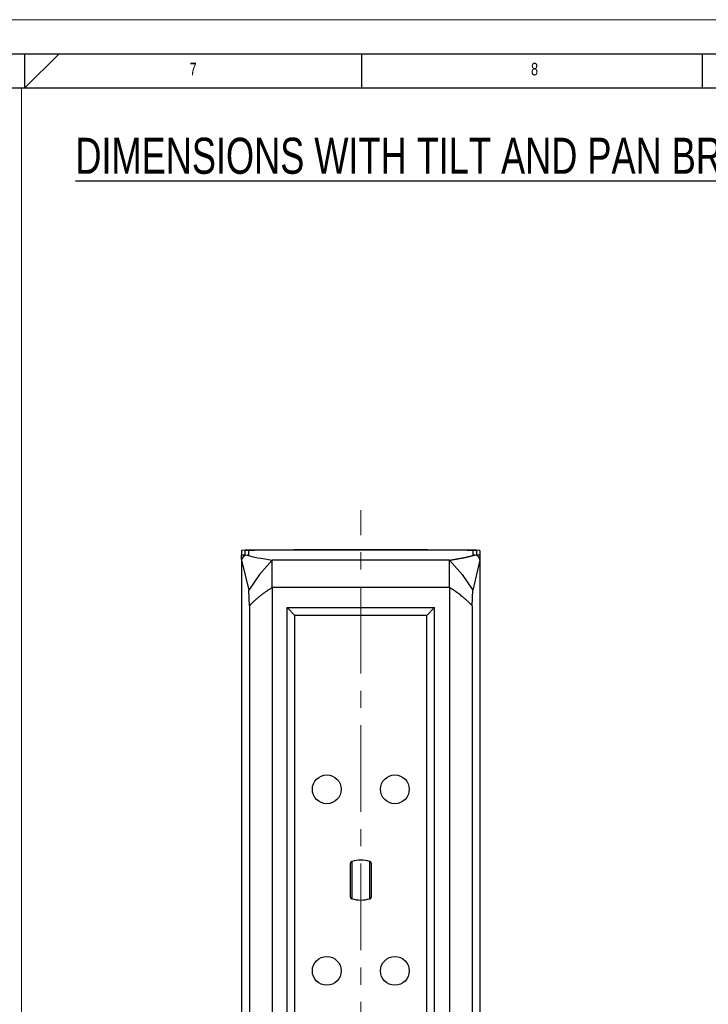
# Model space of a CAD drawing. Header units: millimetres. Extents: x 0 to 1262, y 0 to 420.
# Tile 84 of 99: x 969 to 1071, y 275 to 420. Entities that reach past the tile are written whole.
import ezdxf

# ---------------------------------------------------------------- set-up
doc = ezdxf.new("R2010")
doc.units = ezdxf.units.MM
doc.linetypes.add('CENTERX2', pattern=[20.32, 12.7, -2.54, 2.54, -2.54])
doc.layers.add('FORMAT', color=7, linetype='Continuous')
doc.layers.add('SLD-0', color=7, linetype='Continuous')
doc.styles.add('SLDTEXTSTYLE0', font='TXT', dxfattribs={"width": 0.75})

msp = doc.modelspace()

# ---------------------------------------------------------------- linework, layer by layer
at = {"color": 7, "linetype": 'Continuous', "lineweight": 18}
msp.add_line((667.745354, 420.000053), (1261.745354, 420.000053), dxfattribs=at)
at = {"color": 7, "linetype": 'Continuous', "lineweight": 25}
for p, q in [((1002.089759, 342.018408), (1002.089759, 341.403548)), ((1002.089759, 340.737287), (1002.089759, 341.403548)), ((1002.089759, 341.403548), (1002.589759, 341.403548)), ((1002.589759, 341.403548), (1002.589759, 342.018408)), ((1002.589759, 341.403548), (1002.589759, 341.318001)), ((1002.888661, 341.370902), (1003.088388, 341.371267)), ((1003.088388, 342.01913), (1003.088388, 341.371267)), ((1003.935267, 342.074064), (1003.935267, 342.056048)), ((1035.24425, 342.074064), (1035.24425, 342.056048)), ((1036.091129, 341.371267), (1036.091129, 342.01913)), ((1036.290856, 341.370902), (1036.091129, 341.371267)), ((1036.589759, 342.018408), (1036.589759, 341.403548)), ((1036.589759, 341.321381), (1036.589759, 341.403548)), ((1036.589759, 341.403548), (1037.089759, 341.403548)), ((1037.089759, 342.018408), (1037.089759, 341.403548)), ((1037.089759, 341.403548), (1037.089759, 340.737287)), ((1002.089759, 340.737287), (1002.089759, 340.627773)), ((1002.089759, 340.627773), (1003.125207, 336.191573)), ((1002.089759, 340.627773), (1002.089759, 150.314287)), ((1006.589759, 336.601183), (1006.589759, 340.601183)), ((1032.589759, 340.601183), (1006.589759, 340.601183)), ((1032.589759, 336.601183), (1032.589759, 340.601183)), ((1037.089759, 340.627773), (1036.05431, 336.191573)), ((1037.089759, 340.737287), (1037.089759, 340.627773)), ((1037.089759, 340.627773), (1037.089759, 150.314287)), ((1003.243354, 333.9341), (1003.125207, 336.191573)), ((1006.589759, 336.601183), (1006.589759, 154.340877)), ((1032.589759, 336.601183), (1006.589759, 336.601183)), ((1032.589759, 336.601183), (1032.589759, 204.409991)), ((1035.936163, 333.9341), (1036.05431, 336.191573)), ((1003.243354, 333.9341), (1003.243354, 157.00796)), ((1008.756425, 333.659064), (1030.423092, 333.659064)), ((1008.756425, 204.996499), (1008.756425, 333.659064)), ((1009.911126, 332.504363), (1008.756425, 333.659064)), ((1030.423092, 333.659064), (1029.268391, 332.504363)), ((1030.423092, 205.299428), (1030.423092, 333.659064)), ((1035.936163, 333.9341), (1035.936163, 157.00796)), ((1029.268391, 332.504363), (1009.911126, 332.504363)), ((1009.911126, 211.387697), (1009.911126, 332.504363)), ((1029.268391, 211.387697), (1029.268391, 332.504363)), ((1018.089759, 291.130608), (1018.089759, 296.131614)), ((1018.270038, 296.371695), (1018.270038, 290.890527)), ((1020.90948, 290.890527), (1020.90948, 296.371695)), ((1021.089759, 296.131614), (1021.089759, 291.130608))]:
    msp.add_line(p, q, dxfattribs=at)
at = {"color": 7, "linetype": 'Continuous', "lineweight": 25, "flags": 128}
for points in [[(1006.589759, 340.601183), (1004.696745, 338.496717), (1003.125207, 336.191573)], [(1032.589759, 340.601183), (1034.482772, 338.496717), (1036.05431, 336.191573)]]:
    msp.add_lwpolyline(points, dxfattribs=at)
at = {"color": 7, "linetype": 'Continuous', "lineweight": 25}
for centre in [(1014.589759, 306.964445), (1024.589759, 306.964445), (1014.589759, 280.297778), (1024.589759, 280.297778)]:
    msp.add_circle(centre, 2.116667, dxfattribs=at)
for centre, radius, start, end in [((1002.89055, 340.567876), 0.803028, 90.13479563, 175.72236164), ((1019.589759, 291.8273), 4.732145, 73.80636998, 106.19363002), ((1018.339759, 296.131614), 0.25, 106.19363002, 180), ((1020.839759, 296.131614), 0.25, 0, 73.80636998), ((1018.339759, 291.130608), 0.25, 180, 253.80636998), ((1019.589759, 295.434923), 4.732145, 253.80636998, 286.19363002), ((1020.839759, 291.130608), 0.25, 286.19363002, 0)]:
    msp.add_arc(centre, radius, start, end, dxfattribs=at)
for centre, major_axis, start_param, end_param in [((1004.206425, 342.018408), (2.116667, 0), 1.7393195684, 3.1415926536), ((1004.206425, 342.018408), (1.616667, 0), 1.7393195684, 3.1415926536), ((1004.171722, 342.01913), (1.083333, 0), 1.7405755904, 3.1415926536), ((1019.589759, 338.860964), (93.833333, 0), 1.4022730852, 1.7393195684), ((1019.589759, 338.860964), (93.333333, 0), 1.4022730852, 1.7393195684), ((1019.589759, 338.878425), (92.333333, 0), 1.4010170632, 1.7405755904), ((1035.007796, 342.01913), (1.083333, 0), 0, 1.4010170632), ((1034.973092, 342.018408), (1.616667, 0), 0, 1.4022730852), ((1034.973092, 342.018408), (2.116667, 0), 0, 1.4022730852)]:
    msp.add_ellipse(centre, major_axis=major_axis, ratio=0.0349207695, start_param=start_param, end_param=end_param, dxfattribs=at)
for points in [[(1002.888661, 341.370902), (1003.782291, 341.112201), (1005.01472, 340.855893), (1006.589759, 340.601183)], [(1037.089759, 340.627773), (1037.082223, 340.727526), (1037.029879, 340.924284), (1036.848259, 341.169613), (1036.590572, 341.332912), (1036.390757, 341.370719), (1036.290856, 341.370902)]]:
    msp.add_open_spline(points, degree=3, dxfattribs=at)
for points, knots in [([(1032.589759, 340.601183), (1032.655008, 340.611792), (1032.785496, 340.633008), (1032.976756, 340.664864), (1033.164722, 340.696738), (1033.349073, 340.728633), (1033.529894, 340.760549), (1033.707164, 340.792486), (1033.880887, 340.824444), (1034.051063, 340.856422), (1034.217692, 340.888421), (1034.380774, 340.920441), (1034.540308, 340.952482), (1034.696295, 340.984543), (1034.848735, 341.016625), (1034.997628, 341.048728), (1035.142974, 341.080852), (1035.284772, 341.112997), (1035.423023, 341.145162), (1035.557726, 341.177348), (1035.688884, 341.209555), (1035.816489, 341.241783), (1035.940566, 341.274031), (1036.061027, 341.306301), (1036.178196, 341.33859), (1036.253301, 341.360131), (1036.290856, 341.370902)], [0, 0, 0, 0, 0.0416928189, 0.0833788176, 0.1250586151, 0.1667328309, 0.2084020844, 0.2500669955, 0.2917281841, 0.3333862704, 0.3750418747, 0.4166956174, 0.458348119, 0.5, 0.541651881, 0.5833043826, 0.6249581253, 0.6666137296, 0.7082718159, 0.7499330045, 0.7915979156, 0.8332671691, 0.8749413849, 0.9166211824, 0.9583071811, 1, 1, 1, 1]), ([(1006.589759, 336.601183), (1006.528829, 336.563833), (1006.406481, 336.488832), (1006.225532, 336.37421), (1006.045613, 336.257471), (1005.867029, 336.138493), (1005.689784, 336.017309), (1005.513965, 335.893909), (1005.339637, 335.768296), (1005.166872, 335.640469), (1004.995741, 335.510429), (1004.826318, 335.378176), (1004.658674, 335.243709), (1004.492885, 335.107029), (1004.329023, 334.968135), (1004.167166, 334.827028), (1004.007387, 334.683708), (1003.849769, 334.538172), (1003.694367, 334.390429), (1003.541343, 334.240452), (1003.390454, 334.088338), (1003.292507, 333.985638), (1003.243354, 333.9341)], [0, 0, 0, 0, 0.0463883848, 0.093150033, 0.1402862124, 0.1877981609, 0.2356870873, 0.2839541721, 0.3326005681, 0.3816274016, 0.4310357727, 0.4808267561, 0.5310014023, 0.5815607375, 0.6325057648, 0.6838374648, 0.7355567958, 0.7876646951, 0.8401620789, 0.8930498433, 0.9463288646, 1, 1, 1, 1]), ([(1035.936163, 333.9341), (1035.892482, 333.979949), (1035.80544, 334.071309), (1035.6718, 334.206775), (1035.536587, 334.340444), (1035.399611, 334.47224), (1035.260998, 334.602183), (1035.120793, 334.730267), (1034.979059, 334.856495), (1034.835856, 334.980866), (1034.691242, 335.10338), (1034.545276, 335.224036), (1034.352634, 335.379446), (1034.11082, 335.567773), (1033.816472, 335.78671), (1033.517166, 335.999526), (1033.213025, 336.206122), (1032.905073, 336.40686), (1032.694443, 336.536668), (1032.589759, 336.601183)], [0, 0, 0, 0, 0.0477348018, 0.0951178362, 0.1421496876, 0.1888309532, 0.2351622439, 0.2811441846, 0.3267774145, 0.3720625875, 0.4170003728, 0.4615914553, 0.5058365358, 0.5906422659, 0.6744623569, 0.7573023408, 0.8391679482, 0.9200651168, 1, 1, 1, 1])]:
    msp.add_open_spline(points, degree=3, knots=knots, dxfattribs=at)
at = {"layer": 'FORMAT'}
for p, q in [((682.745354, 415.000053), (1256.745354, 415.000053)), ((970.245354, 410.000053), (970.245354, 415.000053)), ((975.276758, 415.000053), (970.245354, 410.000053)), ((1019.745354, 410.000053), (1019.745354, 415.000053)), ((1069.745354, 410.000053), (1069.745354, 415.000053)), ((687.745354, 410.000053), (1251.745354, 410.000053))]:
    msp.add_line(p, q, dxfattribs=at)
at = {"layer": 'SLD-0', "color": 250, "lineweight": 18}
msp.add_line((969.745354, 410.000053), (969.745354, 9.993574), dxfattribs=at)
at = {"layer": 'SLD-0', "color": 250, "linetype": 'CENTERX2', "lineweight": 18}
msp.add_line((1019.589759, 141.110003), (1019.589759, 347.95359), dxfattribs=at)

# ---------------------------------------------------------------- texts
at = {"layer": 'FORMAT', "char_height": 1.852083, "attachment_point": 1, "style": 'SLDTEXTSTYLE0'}
for s, insert in [('7', (994.444803, 413.668016)), ('8', (1044.58667, 413.668016))]:
    msp.add_mtext(s, dxfattribs=dict(at, insert=insert))
at = {"layer": 'SLD-0', "color": 250, "insert": (977.674332, 402.659842), "char_height": 5.29166667, "attachment_point": 1, "style": 'SLDTEXTSTYLE0'}
msp.add_mtext('\\LDIMENSIONS WITH TILT AND PAN BRACKETS', dxfattribs=at)

doc.saveas('drawing.dxf')
